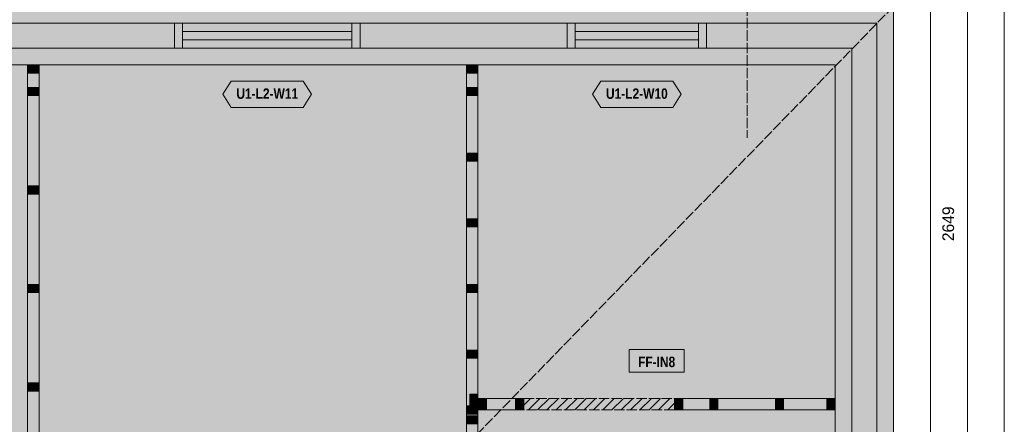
# Model space of a CAD drawing. Header units: millimetres. Extents: x 17 to 413, y 4 to 292.
# Tile 4 of 6: x 135 to 255, y 179 to 228. Entities that reach past the tile are written whole.
import ezdxf
from ezdxf.enums import TextEntityAlignment as Align

# ---------------------------------------------------------------- set-up
doc = ezdxf.new("R2010")
doc.units = ezdxf.units.MM
doc.linetypes.add('DASHED', pattern=[1.524, 1.27, -0.254])
for name, color, linetype in [('FILL-C_B2B2B5', 7, 'Continuous'), ('FILL-EPS', 7, 'Continuous'), ('FILL-TEAL_DK', 7, 'Continuous'), ('FILL-TIMBER', 7, 'Continuous'), ('FILL-WHITE', 7, 'Continuous'), ('LINE-C_85297A-DASH', 7, 'DASHED'), ('LINE-INK', 7, 'Continuous'), ('LINE-INK-DASH', 7, 'DASHED'), ('LINE-RED-DASH', 7, 'DASHED'), ('LINE-STEEL_GREY', 7, 'Continuous'), ('LINE-STEEL_GREY-DASH', 7, 'DASHED'), ('LINE-TEAL_DK', 7, 'Continuous'), ('LINE-TIMBER_DK', 7, 'Continuous'), ('TEXT-INK', 7, 'Continuous'), ('TEXT-TEAL_DK', 7, 'Continuous')]:
    doc.layers.add(name, color=color, linetype=linetype)
doc.styles.add('OpenSansCondensed-Bold', font='OpenSansCondensed-Bold.ttf')

msp = doc.modelspace()

# ---------------------------------------------------------------- hatches: boundary and pattern name
at = {"layer": 'FILL-C_B2B2B5', "true_color": 0xb2b2b5}
h = msp.add_hatch(color=253, dxfattribs=at)
h.dxf.hatch_style = 1
h.paths.add_polyline_path([(86.54, 227.46), (239.46, 227.46), (239.46, 70.04), (86.54, 70.04)])
h.paths.add_polyline_path([(236.41, 73.09), (236.41, 224.41), (89.59, 224.41), (89.59, 73.09)], flags=0)
at = {"layer": 'FILL-EPS', "true_color": 0xccffff}
h = msp.add_hatch(color=7, dxfattribs=at)
h.dxf.hatch_style = 1
h.paths.add_polyline_path([(84.51, 229.49), (241.49, 229.49), (241.49, 68.01), (84.51, 68.01)])
h.paths.add_polyline_path([(86.54, 70.04), (239.46, 70.04), (239.46, 227.46), (86.54, 227.46)], flags=0)
h = msp.add_hatch(color=7, dxfattribs=at)
h.dxf.hatch_style = 1
h.paths.add_polyline_path([(89.59, 73.09), (89.59, 224.41), (236.41, 224.41), (236.41, 73.09)])
h.paths.add_polyline_path([(234.38, 75.12), (234.38, 222.38), (91.62, 222.38), (91.62, 75.12)], flags=0)
at = {"layer": 'FILL-TEAL_DK', "true_color": 0x006b5c}
h = msp.add_hatch(color=126, dxfattribs=at)
h.dxf.hatch_style = 1
h.paths.add_polyline_path([(153.95, 227.45), (154.95, 227.45), (154.95, 224.41), (153.95, 224.41)])
h = msp.add_hatch(color=126, dxfattribs=at)
h.dxf.hatch_style = 1
h.paths.add_polyline_path([(175.55, 227.45), (176.55, 227.45), (176.55, 224.41), (175.55, 224.41)])
h = msp.add_hatch(color=126, dxfattribs=at)
h.dxf.hatch_style = 1
h.paths.add_polyline_path([(201.75, 227.45), (202.75, 227.45), (202.75, 224.41), (201.75, 224.41)])
h = msp.add_hatch(color=126, dxfattribs=at)
h.dxf.hatch_style = 1
h.paths.add_polyline_path([(217.75, 227.45), (218.75, 227.45), (218.75, 224.41), (217.75, 224.41)])
at = {"layer": 'FILL-TIMBER', "true_color": 0xeddbb8}
h = msp.add_hatch(color=254, dxfattribs=at)
h.dxf.hatch_style = 1
h.paths.add_polyline_path([(137.48, 222.37), (137.48, 221.66), (137.48, 221.37), (137.07, 221.37), (136.08, 221.37), (136.08, 222.08), (136.08, 222.37), (136.49, 222.37)])
h = msp.add_hatch(color=254, dxfattribs=at)
h.dxf.hatch_style = 1
h.paths.add_polyline_path([(190.91, 222.37), (190.91, 221.66), (190.91, 221.37), (190.5, 221.37), (189.51, 221.37), (189.51, 222.08), (189.51, 222.37), (189.92, 222.37)])
h = msp.add_hatch(color=254, dxfattribs=at)
h.dxf.hatch_style = 1
h.paths.add_polyline_path([(137.48, 219.62), (137.48, 218.91), (137.48, 218.62), (137.07, 218.62), (136.08, 218.62), (136.08, 219.33), (136.08, 219.62), (136.49, 219.62)])
h = msp.add_hatch(color=254, dxfattribs=at)
h.dxf.hatch_style = 1
h.paths.add_polyline_path([(190.91, 219.62), (190.91, 218.91), (190.91, 218.62), (190.5, 218.62), (189.51, 218.62), (189.51, 219.33), (189.51, 219.62), (189.92, 219.62)])
h = msp.add_hatch(color=254, dxfattribs=at)
h.dxf.hatch_style = 1
h.paths.add_polyline_path([(190.91, 211.62), (190.91, 210.91), (190.91, 210.62), (190.5, 210.62), (189.51, 210.62), (189.51, 211.33), (189.51, 211.62), (189.92, 211.62)])
h = msp.add_hatch(color=254, dxfattribs=at)
h.dxf.hatch_style = 1
h.paths.add_polyline_path([(137.48, 207.62), (137.48, 206.91), (137.48, 206.62), (137.07, 206.62), (136.08, 206.62), (136.08, 207.33), (136.08, 207.62), (136.49, 207.62)])
h = msp.add_hatch(color=254, dxfattribs=at)
h.dxf.hatch_style = 1
h.paths.add_polyline_path([(190.91, 203.62), (190.91, 202.91), (190.91, 202.62), (190.5, 202.62), (189.51, 202.62), (189.51, 203.33), (189.51, 203.62), (189.92, 203.62)])
h = msp.add_hatch(color=254, dxfattribs=at)
h.dxf.hatch_style = 1
h.paths.add_polyline_path([(137.48, 195.62), (137.48, 194.91), (137.48, 194.62), (137.07, 194.62), (136.08, 194.62), (136.08, 195.33), (136.08, 195.62), (136.49, 195.62)])
h = msp.add_hatch(color=254, dxfattribs=at)
h.dxf.hatch_style = 1
h.paths.add_polyline_path([(190.91, 195.62), (190.91, 194.91), (190.91, 194.62), (190.5, 194.62), (189.51, 194.62), (189.51, 195.33), (189.51, 195.62), (189.92, 195.62)])
h = msp.add_hatch(color=254, dxfattribs=at)
h.dxf.hatch_style = 1
h.paths.add_polyline_path([(190.91, 187.62), (190.91, 186.91), (190.91, 186.62), (190.5, 186.62), (189.51, 186.62), (189.51, 187.33), (189.51, 187.62), (189.92, 187.62)])
h = msp.add_hatch(color=254, dxfattribs=at)
h.dxf.hatch_style = 1
h.paths.add_polyline_path([(137.48, 183.62), (137.48, 182.91), (137.48, 182.62), (137.07, 182.62), (136.08, 182.62), (136.08, 183.33), (136.08, 183.62), (136.49, 183.62)])
h = msp.add_hatch(color=254, dxfattribs=at)
h.dxf.hatch_style = 1
h.paths.add_polyline_path([(190.91, 182.22), (190.91, 181.23), (190.91, 180.82), (190.62, 180.82), (189.91, 180.82), (189.91, 181.81), (189.91, 182.22), (190.2, 182.22)])
h = msp.add_hatch(color=254, dxfattribs=at)
h.dxf.hatch_style = 1
h.paths.add_polyline_path([(191.95, 180.32), (191.24, 180.32), (190.95, 180.32), (190.95, 180.73), (190.95, 181.72), (191.66, 181.72), (191.95, 181.72), (191.95, 181.31)])
h = msp.add_hatch(color=254, dxfattribs=at)
h.dxf.hatch_style = 1
h.paths.add_polyline_path([(196.48, 180.32), (195.77, 180.32), (195.48, 180.32), (195.48, 180.73), (195.48, 181.72), (196.19, 181.72), (196.48, 181.72), (196.48, 181.31)])
h = msp.add_hatch(color=254, dxfattribs=at)
h.dxf.hatch_style = 1
h.paths.add_polyline_path([(215.84, 180.32), (215.13, 180.32), (214.84, 180.32), (214.84, 180.73), (214.84, 181.72), (215.55, 181.72), (215.84, 181.72), (215.84, 181.31)])
h = msp.add_hatch(color=254, dxfattribs=at)
h.dxf.hatch_style = 1
h.paths.add_polyline_path([(220.12, 180.32), (219.41, 180.32), (219.12, 180.32), (219.12, 180.73), (219.12, 181.72), (219.83, 181.72), (220.12, 181.72), (220.12, 181.31)])
h = msp.add_hatch(color=254, dxfattribs=at)
h.dxf.hatch_style = 1
h.paths.add_polyline_path([(228.12, 180.32), (227.41, 180.32), (227.12, 180.32), (227.12, 180.73), (227.12, 181.72), (227.83, 181.72), (228.12, 181.72), (228.12, 181.31)])
h = msp.add_hatch(color=254, dxfattribs=at)
h.dxf.hatch_style = 1
h.paths.add_polyline_path([(234.37, 180.32), (233.66, 180.32), (233.37, 180.32), (233.37, 180.73), (233.37, 181.72), (234.08, 181.72), (234.37, 181.72), (234.37, 181.31)])
h = msp.add_hatch(color=254, dxfattribs=at)
h.dxf.hatch_style = 1
h.paths.add_polyline_path([(190.91, 180.82), (190.91, 180.11), (190.91, 179.82), (190.5, 179.82), (189.51, 179.82), (189.51, 180.53), (189.51, 180.82), (189.92, 180.82)])
h = msp.add_hatch(color=254, dxfattribs=at)
h.dxf.hatch_style = 1
h.paths.add_polyline_path([(190.91, 179.62), (190.91, 178.91), (190.91, 178.62), (190.5, 178.62), (189.51, 178.62), (189.51, 179.33), (189.51, 179.62), (189.92, 179.62)])
at = {"layer": 'FILL-WHITE', "true_color": 0xfaf5e8}
h = msp.add_hatch(color=7, dxfattribs=at)
h.dxf.hatch_style = 1
h.paths.add_polyline_path([(137.48, 171.64), (137.48, 170.65), (137.48, 170.24), (137.48, 169.53), (137.48, 169.24), (137.48, 169.08), (137.48, 168.37), (137.48, 168.08), (137.07, 168.08), (136.08, 168.08), (136.08, 168.79), (136.08, 169.08), (136.08, 169.24), (136.08, 169.95), (136.08, 170.24), (136.08, 182.62), (136.08, 183.33), (136.08, 183.62), (136.08, 194.62), (136.08, 195.33), (136.08, 195.62), (136.08, 206.62), (136.08, 207.33), (136.08, 207.62), (136.08, 218.62), (136.08, 219.33), (136.08, 219.62), (136.08, 221.37), (136.08, 222.08), (136.08, 222.37), (136.49, 222.37), (137.48, 222.37), (137.48, 221.66), (137.48, 221.37), (137.48, 219.62), (137.48, 218.91), (137.48, 218.62), (137.48, 207.62), (137.48, 206.91), (137.48, 206.62), (137.48, 195.62), (137.48, 194.91), (137.48, 194.62), (137.48, 183.62), (137.48, 182.91), (137.48, 182.62)])
h = msp.add_hatch(color=7, dxfattribs=at)
h.dxf.hatch_style = 1
h.paths.add_polyline_path([(189.51, 171.55), (189.51, 171.96), (189.51, 178.62), (189.51, 179.33), (189.51, 179.62), (189.51, 179.82), (189.51, 180.53), (189.51, 180.82), (189.51, 186.62), (189.51, 187.33), (189.51, 187.62), (189.51, 194.62), (189.51, 195.33), (189.51, 195.62), (189.51, 202.62), (189.51, 203.33), (189.51, 203.62), (189.51, 210.62), (189.51, 211.33), (189.51, 211.62), (189.51, 218.62), (189.51, 219.33), (189.51, 219.62), (189.51, 221.37), (189.51, 222.08), (189.51, 222.37), (189.92, 222.37), (190.91, 222.37), (190.91, 221.66), (190.91, 221.37), (190.91, 219.62), (190.91, 218.91), (190.91, 218.62), (190.91, 211.62), (190.91, 210.91), (190.91, 210.62), (190.91, 203.62), (190.91, 202.91), (190.91, 202.62), (190.91, 195.62), (190.91, 194.91), (190.91, 194.62), (190.91, 187.62), (190.91, 186.91), (190.91, 186.62), (190.91, 182.22), (190.91, 181.23), (190.91, 180.82), (190.91, 180.11), (190.91, 179.82), (190.91, 179.62), (190.91, 178.91), (190.91, 178.62), (190.91, 170.56), (190.91, 169.85), (190.91, 169.56), (190.5, 169.56), (189.51, 169.56), (189.51, 170.27), (189.51, 170.56)])
at = {"layer": 'FILL-WHITE', "true_color": 0xffffff}
h = msp.add_hatch(color=7, dxfattribs=at)
h.dxf.hatch_style = 1
h.paths.add_polyline_path([(159.86, 218.78), (160.86, 220.38), (169.64, 220.38), (170.64, 218.78), (169.64, 217.18), (160.86, 217.18)])
h = msp.add_hatch(color=7, dxfattribs=at)
h.dxf.hatch_style = 1
h.paths.add_polyline_path([(204.86, 218.78), (205.86, 220.38), (214.64, 220.38), (215.64, 218.78), (214.64, 217.18), (205.86, 217.18)])
h = msp.add_hatch(color=7, dxfattribs=at)
h.dxf.hatch_style = 1
h.paths.add_polyline_path([(209.32, 184.94), (216, 184.94), (216, 187.7), (209.32, 187.7)])
at = {"layer": 'FILL-WHITE', "true_color": 0xfaf5e8}
h = msp.add_hatch(color=7, dxfattribs=at)
h.dxf.hatch_style = 1
h.paths.add_polyline_path([(190.95, 180.73), (190.95, 181.72), (191.66, 181.72), (191.95, 181.72), (195.48, 181.72), (196.19, 181.72), (196.48, 181.72), (196.48, 181.31), (196.48, 180.32), (195.77, 180.32), (195.48, 180.32), (191.95, 180.32), (191.24, 180.32), (190.95, 180.32)])
at = {"layer": 'FILL-WHITE', "true_color": 0xffffff}
h = msp.add_hatch(color=7, dxfattribs=at)
h.dxf.hatch_style = 1
h.paths.add_polyline_path([(196.48, 180.32), (196.48, 181.72), (214.84, 181.72), (214.84, 180.32)])
at = {"layer": 'FILL-WHITE', "true_color": 0xfaf5e8}
h = msp.add_hatch(color=7, dxfattribs=at)
h.dxf.hatch_style = 1
h.paths.add_polyline_path([(214.84, 180.73), (214.84, 181.72), (215.55, 181.72), (215.84, 181.72), (219.12, 181.72), (219.83, 181.72), (220.12, 181.72), (227.12, 181.72), (227.83, 181.72), (228.12, 181.72), (233.37, 181.72), (234.08, 181.72), (234.37, 181.72), (234.37, 181.31), (234.37, 180.32), (233.66, 180.32), (233.37, 180.32), (228.12, 180.32), (227.41, 180.32), (227.12, 180.32), (220.12, 180.32), (219.41, 180.32), (219.12, 180.32), (215.84, 180.32), (215.13, 180.32), (214.84, 180.32)])

# ---------------------------------------------------------------- linework, layer by layer
at = {"layer": 'LINE-C_85297A-DASH', "lineweight": 5}
msp.add_line((84.51, 68.01), (241.49, 229.49), dxfattribs=at)
at = {"layer": 'LINE-INK', "lineweight": 5}
for p, q in [((245.99, 229.49), (245.99, 68.01)), ((250.49, 229.49), (250.49, 68.01)), ((254.99, 68.01), (254.99, 229.49)), ((175.55, 226.43), (154.95, 226.43)), ((175.55, 225.43), (154.95, 225.43)), ((217.75, 226.43), (202.75, 226.43)), ((217.75, 225.43), (202.75, 225.43)), ((175.55, 222.38), (154.95, 222.38)), ((217.75, 222.38), (202.75, 222.38))]:
    msp.add_line(p, q, dxfattribs=at)
for points in [[(84.51, 68.01), (84.51, 229.49), (241.49, 229.49), (241.49, 68.01)], [(91.62, 75.12), (234.38, 75.12), (234.38, 222.38), (91.62, 222.38)], [(209.32, 184.94), (216, 184.94), (216, 187.7), (209.32, 187.7)], [(190.95, 180.73), (190.95, 181.72), (191.66, 181.72), (191.95, 181.72), (195.48, 181.72), (196.19, 181.72), (196.48, 181.72), (196.48, 181.31), (196.48, 180.32), (195.77, 180.32), (195.48, 180.32), (191.95, 180.32), (191.24, 180.32), (190.95, 180.32)], [(214.84, 180.73), (214.84, 181.72), (215.55, 181.72), (215.84, 181.72), (219.12, 181.72), (219.83, 181.72), (220.12, 181.72), (227.12, 181.72), (227.83, 181.72), (228.12, 181.72), (233.37, 181.72), (234.08, 181.72), (234.37, 181.72), (234.37, 181.31), (234.37, 180.32), (233.66, 180.32), (233.37, 180.32), (228.12, 180.32), (227.41, 180.32), (227.12, 180.32), (220.12, 180.32), (219.41, 180.32), (219.12, 180.32), (215.84, 180.32), (215.13, 180.32), (214.84, 180.32)]]:
    msp.add_lwpolyline(points, close=True, dxfattribs=at)
for points in [[(136.08, 170.24), (136.08, 182.62), (136.08, 183.33), (136.08, 183.62), (136.08, 194.62), (136.08, 195.33), (136.08, 195.62), (136.08, 206.62), (136.08, 207.33), (136.08, 207.62), (136.08, 218.62), (136.08, 219.33), (136.08, 219.62), (136.08, 221.37), (136.08, 222.08), (136.08, 222.37), (136.08, 222.37), (136.49, 222.37), (137.48, 222.37), (137.48, 222.37), (137.48, 221.66), (137.48, 221.37), (137.48, 219.62), (137.48, 218.91), (137.48, 218.62), (137.48, 207.62), (137.48, 206.91), (137.48, 206.62), (137.48, 195.62), (137.48, 194.91), (137.48, 194.62), (137.48, 183.62), (137.48, 182.91), (137.48, 182.62), (137.48, 171.64)], [(189.51, 171.96), (189.51, 178.62), (189.51, 179.33), (189.51, 179.62), (189.51, 179.82), (189.51, 180.53), (189.51, 180.82), (189.51, 186.62), (189.51, 187.33), (189.51, 187.62), (189.51, 194.62), (189.51, 195.33), (189.51, 195.62), (189.51, 202.62), (189.51, 203.33), (189.51, 203.62), (189.51, 210.62), (189.51, 211.33), (189.51, 211.62), (189.51, 218.62), (189.51, 219.33), (189.51, 219.62), (189.51, 221.37), (189.51, 222.08), (189.51, 222.37), (189.51, 222.37), (189.92, 222.37), (190.91, 222.37), (190.91, 222.37), (190.91, 221.66), (190.91, 221.37), (190.91, 219.62), (190.91, 218.91), (190.91, 218.62), (190.91, 211.62), (190.91, 210.91), (190.91, 210.62), (190.91, 203.62), (190.91, 202.91), (190.91, 202.62), (190.91, 195.62), (190.91, 194.91), (190.91, 194.62), (190.91, 187.62), (190.91, 186.91), (190.91, 186.62), (190.91, 182.22), (190.91, 181.23), (190.91, 180.82), (190.91, 180.11), (190.91, 179.82), (190.91, 179.62), (190.91, 178.91), (190.91, 178.62), (190.91, 170.56)]]:
    msp.add_lwpolyline(points, dxfattribs=at)
at = {"layer": 'LINE-INK-DASH', "lineweight": 5}
msp.add_lwpolyline([(196.48, 180.32), (196.48, 181.72), (214.84, 181.72), (214.84, 180.32)], close=True, dxfattribs=at)
at = {"layer": 'LINE-RED-DASH', "lineweight": 5}
msp.add_line((223.67, 252.49), (223.67, 213.49), dxfattribs=at)
at = {"layer": 'LINE-STEEL_GREY', "lineweight": 5}
for points in [[(86.54, 227.46), (239.46, 227.46), (239.46, 70.04), (86.54, 70.04)], [(236.41, 73.09), (236.41, 224.41), (89.59, 224.41), (89.59, 73.09)]]:
    msp.add_lwpolyline(points, close=True, dxfattribs=at)
at = {"layer": 'LINE-STEEL_GREY-DASH', "lineweight": 5}
for points in [[(84.51, 229.49), (241.49, 229.49), (241.49, 68.01), (84.51, 68.01)], [(234.38, 222.38), (91.62, 222.38), (91.62, 75.12), (234.38, 75.12)]]:
    msp.add_lwpolyline(points, close=True, dxfattribs=at)
at = {"layer": 'LINE-TEAL_DK', "lineweight": 5}
for points in [[(153.95, 227.45), (154.95, 227.45), (154.95, 224.41), (153.95, 224.41)], [(175.55, 227.45), (176.55, 227.45), (176.55, 224.41), (175.55, 224.41)], [(201.75, 227.45), (202.75, 227.45), (202.75, 224.41), (201.75, 224.41)], [(217.75, 227.45), (218.75, 227.45), (218.75, 224.41), (217.75, 224.41)], [(159.86, 218.78), (160.86, 220.38), (169.64, 220.38), (170.64, 218.78), (169.64, 217.18), (160.86, 217.18)], [(204.86, 218.78), (205.86, 220.38), (214.64, 220.38), (215.64, 218.78), (214.64, 217.18), (205.86, 217.18)]]:
    msp.add_lwpolyline(points, close=True, dxfattribs=at)
at = {"layer": 'LINE-TIMBER_DK', "lineweight": 5}
for p, q in [((196.48, 180.89), (197.31, 181.72)), ((197.04, 180.32), (198.44, 181.72)), ((198.17, 180.32), (199.57, 181.72)), ((199.3, 180.32), (200.7, 181.72)), ((200.43, 180.32), (201.83, 181.72)), ((201.57, 180.32), (202.97, 181.72)), ((202.7, 180.32), (204.1, 181.72)), ((203.83, 180.32), (205.23, 181.72)), ((204.96, 180.32), (206.36, 181.72)), ((206.09, 180.32), (207.49, 181.72)), ((207.22, 180.32), (208.62, 181.72)), ((208.35, 180.32), (209.75, 181.72)), ((209.49, 180.32), (210.89, 181.72)), ((210.62, 180.32), (212.02, 181.72)), ((211.75, 180.32), (213.15, 181.72)), ((212.88, 180.32), (214.28, 181.72)), ((214.01, 180.32), (214.84, 181.15))]:
    msp.add_line(p, q, dxfattribs=at)
for points in [[(137.48, 222.37), (137.48, 221.66), (137.48, 221.37), (137.07, 221.37), (136.08, 221.37), (136.08, 222.08), (136.08, 222.37), (136.49, 222.37)], [(190.91, 222.37), (190.91, 221.66), (190.91, 221.37), (190.5, 221.37), (189.51, 221.37), (189.51, 222.08), (189.51, 222.37), (189.92, 222.37)], [(137.48, 219.62), (137.48, 218.91), (137.48, 218.62), (137.07, 218.62), (136.08, 218.62), (136.08, 219.33), (136.08, 219.62), (136.49, 219.62)], [(190.91, 219.62), (190.91, 218.91), (190.91, 218.62), (190.5, 218.62), (189.51, 218.62), (189.51, 219.33), (189.51, 219.62), (189.92, 219.62)], [(190.91, 211.62), (190.91, 210.91), (190.91, 210.62), (190.5, 210.62), (189.51, 210.62), (189.51, 211.33), (189.51, 211.62), (189.92, 211.62)], [(137.48, 207.62), (137.48, 206.91), (137.48, 206.62), (137.07, 206.62), (136.08, 206.62), (136.08, 207.33), (136.08, 207.62), (136.49, 207.62)], [(190.91, 203.62), (190.91, 202.91), (190.91, 202.62), (190.5, 202.62), (189.51, 202.62), (189.51, 203.33), (189.51, 203.62), (189.92, 203.62)], [(137.48, 195.62), (137.48, 194.91), (137.48, 194.62), (137.07, 194.62), (136.08, 194.62), (136.08, 195.33), (136.08, 195.62), (136.49, 195.62)], [(190.91, 195.62), (190.91, 194.91), (190.91, 194.62), (190.5, 194.62), (189.51, 194.62), (189.51, 195.33), (189.51, 195.62), (189.92, 195.62)], [(190.91, 187.62), (190.91, 186.91), (190.91, 186.62), (190.5, 186.62), (189.51, 186.62), (189.51, 187.33), (189.51, 187.62), (189.92, 187.62)], [(137.48, 183.62), (137.48, 182.91), (137.48, 182.62), (137.07, 182.62), (136.08, 182.62), (136.08, 183.33), (136.08, 183.62), (136.49, 183.62)], [(190.91, 182.22), (190.91, 181.23), (190.91, 180.82), (190.62, 180.82), (189.91, 180.82), (189.91, 181.81), (189.91, 182.22), (190.2, 182.22)], [(191.95, 180.32), (191.24, 180.32), (190.95, 180.32), (190.95, 180.73), (190.95, 181.72), (191.66, 181.72), (191.95, 181.72), (191.95, 181.31)], [(196.48, 180.32), (195.77, 180.32), (195.48, 180.32), (195.48, 180.73), (195.48, 181.72), (196.19, 181.72), (196.48, 181.72), (196.48, 181.31)], [(215.84, 180.32), (215.13, 180.32), (214.84, 180.32), (214.84, 180.73), (214.84, 181.72), (215.55, 181.72), (215.84, 181.72), (215.84, 181.31)], [(220.12, 180.32), (219.41, 180.32), (219.12, 180.32), (219.12, 180.73), (219.12, 181.72), (219.83, 181.72), (220.12, 181.72), (220.12, 181.31)], [(228.12, 180.32), (227.41, 180.32), (227.12, 180.32), (227.12, 180.73), (227.12, 181.72), (227.83, 181.72), (228.12, 181.72), (228.12, 181.31)], [(234.37, 180.32), (233.66, 180.32), (233.37, 180.32), (233.37, 180.73), (233.37, 181.72), (234.08, 181.72), (234.37, 181.72), (234.37, 181.31)], [(190.91, 180.82), (190.91, 180.11), (190.91, 179.82), (190.5, 179.82), (189.51, 179.82), (189.51, 180.53), (189.51, 180.82), (189.92, 180.82)], [(190.91, 179.62), (190.91, 178.91), (190.91, 178.62), (190.5, 178.62), (189.51, 178.62), (189.51, 179.33), (189.51, 179.62), (189.92, 179.62)]]:
    msp.add_lwpolyline(points, close=True, dxfattribs=at)

# ---------------------------------------------------------------- texts
at = {"layer": 'TEXT-INK'}
msp.add_text('2649', height=1.422, rotation=90, dxfattribs=at).set_placement((248.87, 203), align=Align.CENTER)
at = {"layer": 'TEXT-INK', "style": 'OpenSansCondensed-Bold'}
msp.add_text('FF-IN8', height=1.27, dxfattribs=at).set_placement((212.66, 185.54), align=Align.CENTER)
at = {"layer": 'TEXT-TEAL_DK', "style": 'OpenSansCondensed-Bold'}
for s, p in [('U1-L2-W11', (165.25, 218.23)), ('U1-L2-W10', (210.25, 218.23))]:
    msp.add_text(s, height=1.27, dxfattribs=at).set_placement(p, align=Align.CENTER)

doc.saveas('drawing.dxf')
